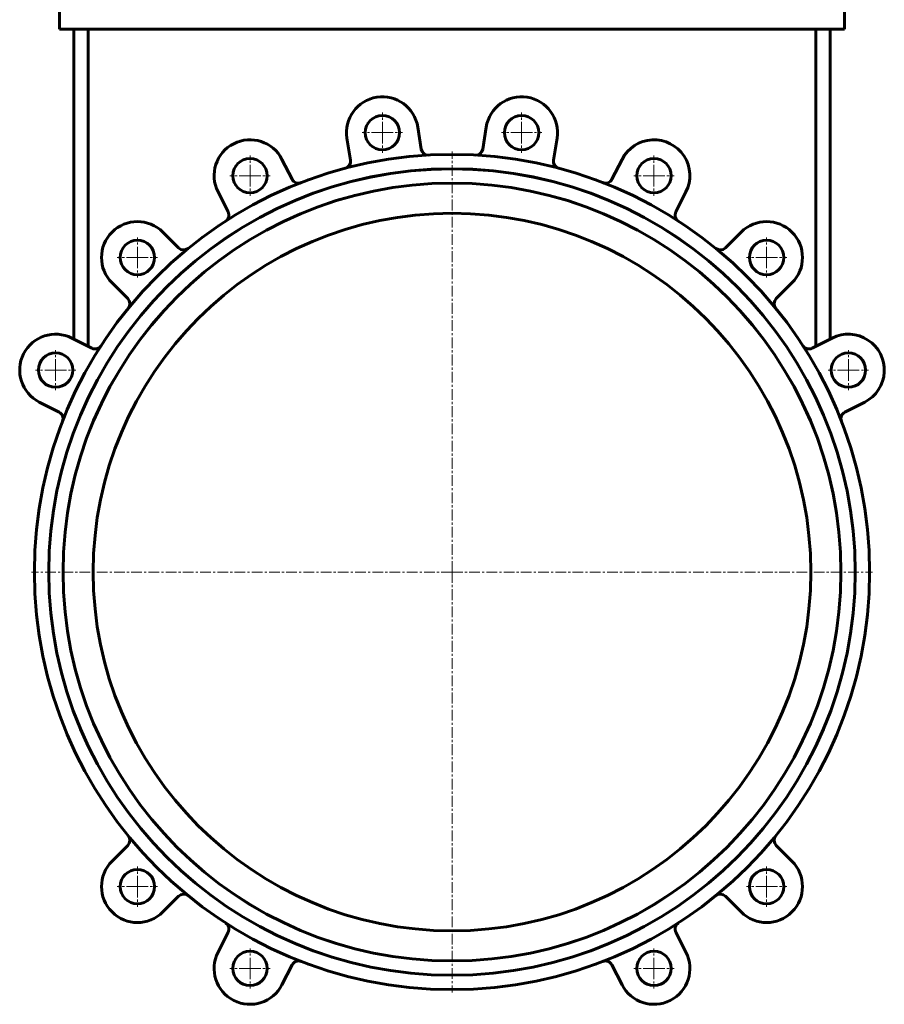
# Model space of a CAD drawing. Header units: millimetres. Extents: x -301 to 301, y -913 to 913.
# Tile 1 of 6: x -301 to 301, y -913 to -227. Entities that reach past the tile are written whole.
import ezdxf

# ---------------------------------------------------------------- set-up
doc = ezdxf.new("R2010")
doc.units = ezdxf.units.MM
doc.linetypes.add('K5LT_AXLED', pattern=[12, 7.5, -1.5, 1.5, -1.5])
doc.linetypes.add('K5LT_BASIC', pattern=[0])
doc.layers.add('Системный слой (1)', color=7, linetype='Continuous', true_color=0x6c6c6c)

# ---------------------------------------------------------------- blocks, each defined once
blk = doc.blocks.new('U42')
at = {"layer": 'Системный слой (1)', "color": 30, "linetype": 'K5LT_AXLED', "lineweight": 18, "true_color": 0xff8000}
for q in [(-276.21, -457.41), (-290.21, -471.41), (-262.21, -471.41), (-276.21, -485.41)]:
    blk.add_line((-276.21, -471.41), q, dxfattribs=at)
blk = doc.blocks.new('U43')
at = {"layer": 'Системный слой (1)', "color": 30, "linetype": 'K5LT_AXLED', "lineweight": 18, "true_color": 0xff8000}
for q in [(-219.2, -817.35), (-233.2, -831.35), (-205.2, -831.35), (-219.2, -845.35)]:
    blk.add_line((-219.2, -831.35), q, dxfattribs=at)
blk = doc.blocks.new('U44')
at = {"layer": 'Системный слой (1)', "color": 30, "linetype": 'K5LT_AXLED', "lineweight": 18, "true_color": 0xff8000}
for q in [(-219.2, -378.94), (-233.2, -392.94), (-205.2, -392.94), (-219.2, -406.94)]:
    blk.add_line((-219.2, -392.94), q, dxfattribs=at)
blk = doc.blocks.new('U45')
at = {"layer": 'Системный слой (1)', "color": 30, "linetype": 'K5LT_AXLED', "lineweight": 18, "true_color": 0xff8000}
for q in [(-140.74, -874.36), (-154.74, -888.36), (-126.74, -888.36), (-140.74, -902.36)]:
    blk.add_line((-140.74, -888.36), q, dxfattribs=at)
blk = doc.blocks.new('U46')
at = {"layer": 'Системный слой (1)', "color": 30, "linetype": 'K5LT_AXLED', "lineweight": 18, "true_color": 0xff8000}
for q in [(-140.74, -321.93), (-154.74, -335.93), (-126.74, -335.93), (-140.74, -349.93)]:
    blk.add_line((-140.74, -335.93), q, dxfattribs=at)
blk = doc.blocks.new('U49')
at = {"layer": 'Системный слой (1)', "color": 30, "linetype": 'K5LT_AXLED', "lineweight": 18, "true_color": 0xff8000}
for q in [(-48.49, -291.96), (-62.49, -305.96), (-34.49, -305.96), (-48.49, -319.96)]:
    blk.add_line((-48.49, -305.96), q, dxfattribs=at)
blk = doc.blocks.new('U50')
at = {"layer": 'Системный слой (1)', "color": 30, "linetype": 'K5LT_AXLED', "lineweight": 18, "true_color": 0xff8000}
for q in [(0, -319.14), (-293, -612.14), (293, -612.14), (0, -905.14)]:
    blk.add_line((0, -612.14), q, dxfattribs=at)
blk = doc.blocks.new('U52')
at = {"layer": 'Системный слой (1)', "color": 30, "linetype": 'K5LT_AXLED', "lineweight": 18, "true_color": 0xff8000}
for q in [(48.49, -291.96), (34.49, -305.96), (62.49, -305.96), (48.49, -319.96)]:
    blk.add_line((48.49, -305.96), q, dxfattribs=at)
blk = doc.blocks.new('U55')
at = {"layer": 'Системный слой (1)', "color": 30, "linetype": 'K5LT_AXLED', "lineweight": 18, "true_color": 0xff8000}
for q in [(140.74, -874.36), (126.74, -888.36), (154.74, -888.36), (140.74, -902.36)]:
    blk.add_line((140.74, -888.36), q, dxfattribs=at)
blk = doc.blocks.new('U56')
at = {"layer": 'Системный слой (1)', "color": 30, "linetype": 'K5LT_AXLED', "lineweight": 18, "true_color": 0xff8000}
for q in [(140.74, -321.93), (126.74, -335.93), (154.74, -335.93), (140.74, -349.93)]:
    blk.add_line((140.74, -335.93), q, dxfattribs=at)
blk = doc.blocks.new('U57')
at = {"layer": 'Системный слой (1)', "color": 30, "linetype": 'K5LT_AXLED', "lineweight": 18, "true_color": 0xff8000}
for q in [(219.2, -817.35), (205.2, -831.35), (233.2, -831.35), (219.2, -845.35)]:
    blk.add_line((219.2, -831.35), q, dxfattribs=at)
blk = doc.blocks.new('U58')
at = {"layer": 'Системный слой (1)', "color": 30, "linetype": 'K5LT_AXLED', "lineweight": 18, "true_color": 0xff8000}
for q in [(219.2, -378.94), (205.2, -392.94), (233.2, -392.94), (219.2, -406.94)]:
    blk.add_line((219.2, -392.94), q, dxfattribs=at)
blk = doc.blocks.new('U59')
at = {"layer": 'Системный слой (1)', "color": 30, "linetype": 'K5LT_AXLED', "lineweight": 18, "true_color": 0xff8000}
for q in [(276.21, -457.41), (262.21, -471.41), (290.21, -471.41), (276.21, -485.41)]:
    blk.add_line((276.21, -471.41), q, dxfattribs=at)

msp = doc.modelspace()

# ---------------------------------------------------------------- linework, layer by layer
at = {"layer": 'Системный слой (1)', "color": 150, "linetype": 'K5LT_BASIC', "lineweight": 60, "true_color": 0x0080ff}
for p, q in [((-273.5, -233.81), (-273.5, -218.81)), ((273.5, -233.81), (273.5, -218.81)), ((-263.5, -233.81), (-273.5, -233.81)), ((-263.5, -233.81), (263.5, -233.81)), ((-263.5, -233.81), (-263.5, -449.83)), ((-253.5, -233.81), (-253.5, -454.92)), ((253.5, -233.81), (253.5, -454.92)), ((263.5, -233.81), (263.5, -449.83)), ((273.5, -233.81), (263.5, -233.81)), ((-21.37, -317.38), (-23.8, -302.05)), ((23.8, -302.05), (21.37, -317.38)), ((-73.19, -309.87), (-70.76, -325.2)), ((70.76, -325.2), (73.19, -309.87)), ((-111.41, -338.41), (-118.46, -324.58)), ((118.46, -324.58), (111.41, -338.41)), ((-163.01, -347.28), (-155.96, -361.11)), ((155.96, -361.11), (163.01, -347.28)), ((-190.55, -386.24), (-201.53, -375.26)), ((201.53, -375.26), (190.55, -386.24)), ((-236.88, -410.62), (-225.9, -421.6)), ((225.9, -421.6), (236.88, -410.62)), ((-251.03, -456.18), (-264.86, -449.13)), ((264.86, -449.13), (251.03, -456.18)), ((-287.56, -493.68), (-273.73, -500.73)), ((273.73, -500.73), (287.56, -493.68)), ((-225.9, -802.69), (-236.88, -813.67)), ((236.88, -813.67), (225.9, -802.69)), ((-201.53, -849.02), (-190.55, -838.05)), ((190.55, -838.05), (201.53, -849.02)), ((-155.96, -863.17), (-163.01, -877.01)), ((163.01, -877.01), (155.96, -863.17)), ((-118.46, -899.71), (-111.41, -885.87)), ((111.41, -885.87), (118.46, -899.71))]:
    msp.add_line(p, q, dxfattribs=at)
for centre, radius in [((-48.49, -305.96), 12), ((48.49, -305.96), 12), ((0, -612.14), 291), ((-140.74, -335.93), 12), ((140.74, -335.93), 12), ((0, -612.14), 281), ((0, -612.14), 280.98), ((0, -612.14), 271.02), ((0, -612.14), 271), ((0, -612.14), 250), ((-219.2, -392.94), 12), ((219.2, -392.94), 12), ((-276.21, -471.41), 12), ((276.21, -471.41), 12), ((-219.2, -831.35), 12), ((219.2, -831.35), 12), ((-140.74, -888.36), 12), ((140.74, -888.36), 12)]:
    msp.add_circle(centre, radius, dxfattribs=at)
for centre, radius, start, end in [((-48.49, -305.96), 25, 9, 189), ((48.49, -305.96), 25, 351, 171), ((-140.74, -335.93), 25, 27, 207), ((140.74, -335.93), 25, 333, 153), ((-16.44, -316.6), 5, 189, 273.18301), ((16.44, -316.6), 5, 266.81699, 351), ((-75.7, -325.99), 5, 284.81699, 9), ((75.7, -325.99), 5, 171, 255.18301), ((-106.96, -336.14), 5, 207, 291.18301), ((106.96, -336.14), 5, 248.81699, 333), ((-160.42, -363.38), 5, 302.81699, 27), ((160.42, -363.38), 5, 153, 237.18301), ((-219.2, -392.94), 25, 45, 225), ((219.2, -392.94), 25, 315, 135), ((-187.01, -382.7), 5, 225, 309.18301), ((187.01, -382.7), 5, 230.81699, 315), ((-229.44, -425.13), 5, 320.81699, 45), ((229.44, -425.13), 5, 135, 219.18301), ((-276.21, -471.41), 25, 63, 243), ((276.21, -471.41), 25, 297, 117), ((-248.76, -451.72), 5, 243, 327.18301), ((248.76, -451.72), 5, 212.81699, 297), ((-276, -505.18), 5, 338.81699, 63), ((276, -505.18), 5, 117, 201.18301), ((-229.44, -799.16), 5, 315, 39.18301), ((229.44, -799.16), 5, 140.81699, 225), ((-219.2, -831.35), 25, 135, 315), ((219.2, -831.35), 25, 225, 45), ((-187.01, -841.58), 5, 50.81699, 135), ((187.01, -841.58), 5, 45, 129.18301), ((-160.42, -860.9), 5, 333, 57.18301), ((160.42, -860.9), 5, 122.81699, 207), ((-140.74, -888.36), 25, 153, 333), ((140.74, -888.36), 25, 207, 27), ((-106.96, -888.14), 5, 68.81699, 153), ((106.96, -888.14), 5, 27, 111.18301)]:
    msp.add_arc(centre, radius, start, end, dxfattribs=at)

# ---------------------------------------------------------------- block references
at = {"layer": 'Системный слой (1)'}
for name in ['U49', 'U52', 'U50', 'U46', 'U56', 'U44', 'U58', 'U42', 'U59', 'U43', 'U57', 'U45', 'U55']:
    msp.add_blockref(name, (0, 0), dxfattribs=at)

doc.saveas('drawing.dxf')
